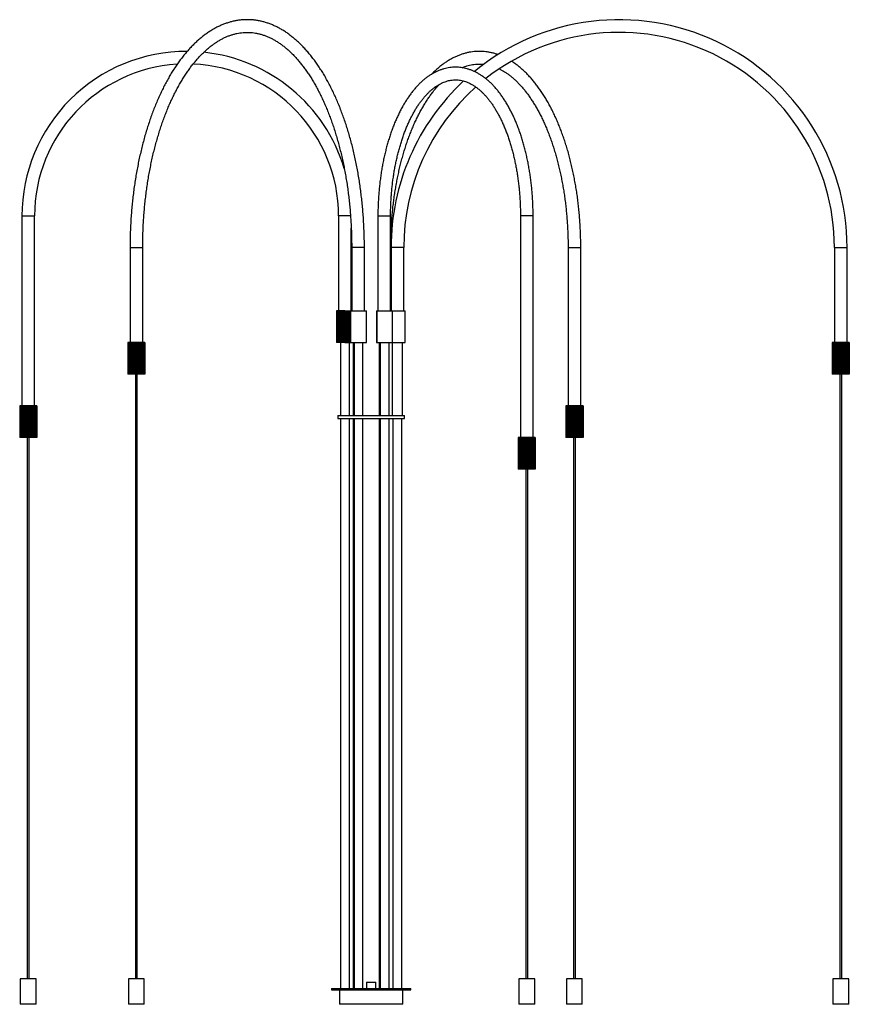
# Paper-space layout '_Derecha' of a CAD drawing. Header units: millimetres. Extents: x -555 to 755, y -23 to 1532.
import ezdxf

# ---------------------------------------------------------------- set-up
doc = ezdxf.new("R2010")
doc.units = ezdxf.units.MM

psp = doc.layouts.new('_Derecha')

# ---------------------------------------------------------------- linework, layer by layer
at = {"color": 7, "linetype": 'Continuous', "lineweight": 25}
for p, q in [((-551.4, 1222), (-551.4, 922)), ((-531.4, 922), (-531.4, 1222)), ((-51.4, 1222), (-51.4, 1072)), ((10.7, 1222), (10.7, 1072)), ((30.7, 1072), (30.7, 1222)), ((235.7, 1222), (235.7, 872)), ((255.7, 872), (255.7, 1222)), ((-31.4, 1072), (-31.4, 1202.6)), ((-380.7, 1172), (-380.7, 1022)), ((-360.7, 1022), (-360.7, 1172)), ((-30.7, 1172), (-30.7, 1072)), ((-10.7, 1072), (-10.7, 1172)), ((30.9, 1072), (30.9, 1172)), ((31.4, 1172), (31.4, 1072)), ((51.4, 1072), (51.4, 1172)), ((310.9, 1172), (310.9, 922)), ((330.9, 922), (330.9, 1172)), ((731.4, 1172), (731.4, 1022)), ((751.4, 1022), (751.4, 1172)), ((-41.7, 1072), (-54.9, 1072)), ((-54.9, 1072), (-54.9, 1022)), ((-54.6, 1072), (-54.6, 1022)), ((-54.3, 1072), (-54.3, 1022)), ((-53.6, 1072), (-53.6, 1022)), ((-52.9, 1072), (-52.9, 1022)), ((-51.7, 1072), (-51.7, 1022)), ((-50.8, 1072), (-50.8, 1022)), ((-49.2, 1072), (-49.2, 1022)), ((-48, 1072), (-48, 1022)), ((-46.2, 1072), (-46.2, 1022)), ((-44.9, 1072), (-44.9, 1022)), ((-42.9, 1072), (-42.9, 1022)), ((-41.6, 1072), (-7.4, 1072)), ((-41.5, 1072), (-41.5, 1022)), ((-39.5, 1072), (-39.5, 1022)), ((-38.2, 1072), (-38.2, 1022)), ((-36.3, 1072), (-36.3, 1022)), ((-35, 1072), (-35, 1022)), ((-33.3, 1072), (-33.3, 1022)), ((-32.4, 1072), (-32.4, 1022)), ((-7.4, 1022), (-7.4, 1072)), ((8.4, 1072), (8.4, 1022)), ((8.4, 1072), (53.9, 1072)), ((8.9, 1072), (8.9, 1022)), ((33.9, 1022), (33.9, 1072)), ((53.9, 1022), (53.9, 1072)), ((-381, 1022), (-384.2, 1022)), ((-384.2, 1022), (-384.2, 972)), ((-384, 1022), (-384, 972)), ((-383.5, 1022), (-383.5, 972)), ((-382.9, 1022), (-382.9, 972)), ((-381.9, 1022), (-381.9, 972)), ((-381, 1022), (-381, 972)), ((-380.9, 1022), (-380.9, 972)), ((-360.4, 1022), (-380.9, 1022)), ((-379.5, 1022), (-379.5, 972)), ((-378.8, 1022), (-378.8, 972)), ((-378.3, 1022), (-378.3, 972)), ((-376.6, 1022), (-376.6, 972)), ((-376.1, 1022), (-376.1, 972)), ((-375.1, 1022), (-375.1, 972)), ((-373.2, 1022), (-373.2, 972)), ((-372.9, 1022), (-372.9, 972)), ((-371.7, 1022), (-371.7, 972)), ((-369.7, 1022), (-369.7, 972)), ((-368.4, 972), (-368.4, 1022)), ((-368.2, 1022), (-368.2, 972)), ((-366.2, 1022), (-366.2, 972)), ((-365.3, 972), (-365.3, 1022)), ((-364.8, 1022), (-364.8, 972)), ((-363.1, 1022), (-363.1, 972)), ((-362.6, 972), (-362.6, 1022)), ((-361.8, 1022), (-361.8, 972)), ((-360.4, 1022), (-360.4, 972)), ((-360.4, 972), (-360.4, 1022)), ((-357.2, 1022), (-360.4, 1022)), ((-359.5, 1022), (-359.5, 972)), ((-358.5, 1022), (-358.5, 972)), ((-357.9, 1022), (-357.9, 972)), ((-357.4, 1022), (-357.4, 972)), ((-357.2, 1022), (-357.2, 972)), ((-357.2, 1022), (-357.2, 972)), ((-41.7, 1022), (-54.9, 1022)), ((-48.4, 1022), (-48.4, 907)), ((-41.6, 1022), (-7.4, 1022)), ((-34.4, 907), (-34.4, 1022)), ((-28.4, 1022), (-28.4, 907)), ((-26.9, 1022), (-26.9, 907)), ((-12.9, 907), (-12.9, 1022)), ((8.4, 1022), (53.9, 1022)), ((12.9, 1022), (12.9, 907)), ((14.4, 1022), (14.4, 907)), ((28.4, 907), (28.4, 1022)), ((33.4, 1022), (33.4, 907)), ((49.4, 907), (49.4, 1022)), ((754.9, 1022), (727.9, 1022)), ((727.9, 1022), (727.9, 972)), ((728.1, 1022), (728.1, 972)), ((728.5, 1022), (728.5, 972)), ((729.1, 1022), (729.1, 972)), ((730, 1022), (730, 972)), ((730.9, 1022), (730.9, 972)), ((732.2, 1022), (732.2, 972)), ((733, 1022), (733, 972)), ((733.3, 1022), (733.3, 972)), ((735, 1022), (735, 972)), ((735.5, 1022), (735.5, 972)), ((736.3, 1022), (736.3, 972)), ((738.2, 1022), (738.2, 972)), ((738.5, 1022), (738.5, 972)), ((739.5, 1022), (739.5, 972)), ((741.5, 1022), (741.5, 972)), ((741.6, 1022), (741.6, 972)), ((742.7, 972), (742.7, 1022)), ((742.9, 1022), (742.9, 972)), ((744.9, 1022), (744.9, 972)), ((745.8, 972), (745.8, 1022)), ((746.2, 1022), (746.2, 972)), ((748, 1022), (748, 972)), ((748.5, 972), (748.5, 1022)), ((749.2, 1022), (749.2, 972)), ((750.8, 1022), (750.8, 972)), ((750.9, 972), (750.9, 1022)), ((751.7, 1022), (751.7, 972)), ((752.9, 1022), (752.9, 972)), ((753.6, 1022), (753.6, 972)), ((754.3, 1022), (754.3, 972)), ((754.6, 1022), (754.6, 972)), ((754.9, 1022), (754.9, 972)), ((-381, 972), (-384.2, 972)), ((-360.4, 972), (-380.9, 972)), ((-372.2, 972), (-372.2, 17)), ((-369.2, 17), (-369.2, 972)), ((-357.2, 972), (-360.4, 972)), ((754.9, 972), (727.9, 972)), ((739.9, 972), (739.9, 17)), ((742.9, 17), (742.9, 972)), ((-551.7, 922), (-554.9, 922)), ((-554.9, 922), (-554.9, 872)), ((-554.7, 922), (-554.7, 872)), ((-554.2, 922), (-554.2, 872)), ((-553.6, 922), (-553.6, 872)), ((-552.6, 922), (-552.6, 872)), ((-551.7, 922), (-551.7, 872)), ((-551.6, 922), (-551.6, 872)), ((-531.1, 922), (-551.6, 922)), ((-550.2, 922), (-550.2, 872)), ((-549.5, 922), (-549.5, 872)), ((-549, 922), (-549, 872)), ((-547.3, 922), (-547.3, 872)), ((-546.7, 922), (-546.7, 872)), ((-545.8, 922), (-545.8, 872)), ((-543.9, 922), (-543.9, 872)), ((-543.6, 922), (-543.6, 872)), ((-542.4, 922), (-542.4, 872)), ((-540.4, 922), (-540.4, 872)), ((-539.1, 872), (-539.1, 922)), ((-538.8, 922), (-538.8, 872)), ((-536.9, 922), (-536.9, 872)), ((-536, 872), (-536, 922)), ((-535.5, 922), (-535.5, 872)), ((-533.8, 922), (-533.8, 872)), ((-533.3, 872), (-533.3, 922)), ((-532.5, 922), (-532.5, 872)), ((-531.1, 922), (-531.1, 872)), ((-531.1, 872), (-531.1, 922)), ((-527.9, 922), (-531.1, 922)), ((-530.2, 922), (-530.2, 872)), ((-529.2, 922), (-529.2, 872)), ((-528.6, 922), (-528.6, 872)), ((-528.1, 922), (-528.1, 872)), ((-527.9, 922), (-527.9, 872)), ((334.5, 922), (307.4, 922)), ((307.4, 922), (307.4, 872)), ((307.5, 922), (307.5, 872)), ((307.9, 922), (307.9, 872)), ((308.3, 922), (308.3, 872)), ((309.1, 922), (309.1, 872)), ((309.9, 922), (309.9, 872)), ((311.2, 922), (311.2, 872)), ((312, 922), (312, 872)), ((312.2, 922), (312.2, 872)), ((313.8, 922), (313.8, 872)), ((314.4, 922), (314.4, 872)), ((315, 922), (315, 872)), ((316.9, 922), (316.9, 872)), ((317.3, 922), (317.3, 872)), ((318.3, 922), (318.3, 872)), ((320.2, 922), (320.2, 872)), ((320.4, 922), (320.4, 872)), ((321.5, 872), (321.5, 922)), ((321.6, 922), (321.6, 872)), ((323.6, 922), (323.6, 872)), ((324.6, 872), (324.6, 922)), ((325, 922), (325, 872)), ((326.8, 922), (326.8, 872)), ((327.5, 872), (327.5, 922)), ((328.1, 922), (328.1, 872)), ((329.7, 922), (329.7, 872)), ((329.9, 872), (329.9, 922)), ((330.7, 922), (330.7, 872)), ((332, 922), (332, 872)), ((332.7, 922), (332.7, 872)), ((333.6, 922), (333.6, 872)), ((334, 922), (334, 872)), ((334.4, 922), (334.4, 872)), ((334.5, 922), (334.5, 872)), ((-52.5, 907), (-52.5, 902)), ((-52.5, 907), (52.5, 907)), ((-52.5, 902), (52.5, 902)), ((-48.4, 902), (-48.4, 2)), ((-34.4, 2), (-34.4, 902)), ((-28.4, 902), (-28.4, 2)), ((-26.9, 902), (-26.9, 2)), ((-12.9, 2), (-12.9, 902)), ((12.9, 902), (12.9, 2)), ((14.4, 902), (14.4, 2)), ((28.4, 2), (28.4, 902)), ((34.4, 902), (34.4, 2)), ((48.4, 2), (48.4, 902)), ((52.5, 902), (52.5, 907)), ((-551.7, 872), (-554.9, 872)), ((-531.1, 872), (-551.6, 872)), ((-542.9, 872), (-542.9, 17)), ((-539.9, 17), (-539.9, 872)), ((-527.9, 872), (-531.1, 872)), ((232.2, 872), (232.2, 822)), ((259.2, 872), (232.2, 872)), ((232.2, 872), (232.2, 822)), ((232.6, 872), (232.6, 822)), ((233, 872), (233, 822)), ((233.9, 872), (233.9, 822)), ((234.6, 872), (234.6, 822)), ((235.9, 872), (235.9, 822)), ((236.7, 872), (236.7, 822)), ((236.9, 872), (236.9, 822)), ((238.6, 872), (238.6, 822)), ((239.2, 872), (239.2, 822)), ((239.8, 872), (239.8, 822)), ((241.6, 872), (241.6, 822)), ((242, 872), (242, 822)), ((243, 872), (243, 822)), ((245, 872), (245, 822)), ((245.1, 872), (245.1, 822)), ((246.3, 822), (246.3, 872)), ((246.4, 872), (246.4, 822)), ((248.4, 872), (248.4, 822)), ((249.3, 822), (249.3, 872)), ((249.7, 872), (249.7, 822)), ((251.6, 872), (251.6, 822)), ((252.2, 822), (252.2, 872)), ((252.8, 872), (252.8, 822)), ((254.4, 872), (254.4, 822)), ((254.7, 822), (254.7, 872)), ((255.5, 872), (255.5, 822)), ((256.7, 872), (256.7, 822)), ((257.5, 872), (257.5, 822)), ((258.3, 872), (258.3, 822)), ((258.8, 872), (258.8, 822)), ((259.1, 872), (259.1, 822)), ((259.2, 872), (259.2, 822)), ((334.5, 872), (307.4, 872)), ((319.4, 872), (319.4, 17)), ((322.4, 17), (322.4, 872)), ((259.2, 822), (232.2, 822)), ((244.2, 822), (244.2, 17)), ((247.2, 17), (247.2, 822)), ((-553.9, 17), (-553.9, -23)), ((-528.9, 17), (-553.9, 17)), ((-528.9, -23), (-528.9, 17)), ((-383.2, 17), (-383.2, -23)), ((-358.2, 17), (-383.2, 17)), ((-358.2, -23), (-358.2, 17)), ((233.2, 17), (233.2, -23)), ((258.2, 17), (233.2, 17)), ((258.2, -23), (258.2, 17)), ((308.4, 17), (308.4, -23)), ((333.4, 17), (308.4, 17)), ((333.4, -23), (333.4, 17)), ((728.9, 17), (728.9, -23)), ((753.9, 17), (728.9, 17)), ((753.9, -23), (753.9, 17)), ((-62.5, 2), (-62.5, 0)), ((-62.5, 2), (62.5, 2)), ((-62.5, 0), (62.5, 0)), ((-50, 0), (-50, -23)), ((-7.5, 12), (-7.5, 2)), ((-7.5, 12), (7.5, 12)), ((7.5, 2), (7.5, 12)), ((50, -23), (50, 0)), ((62.5, 0), (62.5, 2)), ((-528.9, -23), (-553.9, -23)), ((-358.2, -23), (-383.2, -23)), ((50, -23), (-50, -23)), ((258.2, -23), (233.2, -23)), ((333.4, -23), (308.4, -23)), ((753.9, -23), (728.9, -23))]:
    psp.add_line(p, q, dxfattribs=at)
at = {"color": 8, "linetype": 'Continuous', "lineweight": 25}
for p, q in [((-551.4, 1222), (-531.4, 1222)), ((-32.4, 1222), (-51.4, 1222)), ((10.7, 1222), (30.7, 1222)), ((255.7, 1222), (235.7, 1222)), ((-380.7, 1172), (-360.7, 1172)), ((-10.7, 1172), (-30.7, 1172)), ((30.9, 1172), (30.7, 1172)), ((51.4, 1172), (31.4, 1172)), ((310.9, 1172), (330.9, 1172)), ((731.4, 1172), (751.4, 1172))]:
    psp.add_line(p, q, dxfattribs=at)
at = {"color": 7, "linetype": 'Continuous', "lineweight": 25}
for centre, radius, start, end in [((391.4, 1172), 360, 0, 129.3913), ((391.4, 1172), 340, 0, 128.2575), ((-291.4, 1222), 260, 89.8213, 180), ((-291.4, 1222), 260, 16.7401, 84.0045), ((-291.4, 1222), 240, 0, 87.5913), ((-291.4, 1222), 240, 93.5817, 180), ((391.4, 1172), 360, 132.9982, 180), ((391.4, 1172), 340, 131.7149, 180)]:
    psp.add_arc(centre, radius, start, end, dxfattribs=at)
for points, knots in [([(-10.7, 1172), (-10.7, 1173.9), (-10.7, 1179.3), (-10.8, 1188.3), (-11.2, 1198.9), (-11.7, 1209.5), (-12.3, 1220.1), (-13.1, 1230.6), (-14.1, 1241.1), (-15.2, 1251.5), (-16.4, 1261.8), (-17.9, 1272.1), (-19.4, 1282.3), (-21.2, 1292.4), (-23.1, 1302.4), (-25.1, 1312.3), (-27.3, 1322), (-29.6, 1331.6), (-32.1, 1341.1), (-34.7, 1350.5), (-37.5, 1359.7), (-40.4, 1368.7), (-43.4, 1377.6), (-46.6, 1386.2), (-49.9, 1394.7), (-53.3, 1403), (-56.9, 1411.1), (-60.5, 1419), (-64.4, 1426.7), (-68.3, 1434.2), (-72.3, 1441.4), (-76.5, 1448.4), (-80.8, 1455.2), (-85.2, 1461.7), (-89.6, 1468), (-94.2, 1474), (-98.9, 1479.7), (-103.7, 1485.2), (-108.6, 1490.4), (-113.5, 1495.3), (-118.6, 1499.9), (-123.7, 1504.2), (-128.9, 1508.2), (-134.1, 1512), (-139.4, 1515.4), (-144.8, 1518.5), (-150.2, 1521.2), (-155.6, 1523.7), (-161.1, 1525.9), (-166.6, 1527.7), (-172.1, 1529.2), (-177.7, 1530.4), (-183.2, 1531.3), (-188.8, 1531.8), (-194.3, 1532), (-199.9, 1532), (-205.4, 1531.6), (-211, 1530.9), (-216.5, 1529.8), (-222, 1528.5), (-227.5, 1526.8), (-232.9, 1524.9), (-238.3, 1522.6), (-243.7, 1520), (-249.1, 1517.1), (-254.4, 1513.9), (-259.6, 1510.3), (-264.8, 1506.5), (-269.9, 1502.4), (-275, 1498), (-280, 1493.2), (-284.9, 1488.2), (-289.7, 1482.9), (-294.4, 1477.4), (-299.1, 1471.5), (-303.6, 1465.4), (-308, 1459.1), (-312.4, 1452.5), (-316.6, 1445.6), (-320.7, 1438.5), (-324.7, 1431.2), (-328.6, 1423.6), (-332.3, 1415.8), (-336, 1407.9), (-339.5, 1399.7), (-342.9, 1391.3), (-346.1, 1382.7), (-349.2, 1374), (-352.2, 1365), (-355.1, 1355.9), (-357.8, 1346.7), (-360.3, 1337.3), (-362.7, 1327.7), (-365, 1318), (-367.1, 1308.2), (-369.1, 1298.3), (-370.9, 1288.3), (-372.6, 1278.1), (-374.1, 1267.9), (-375.5, 1257.6), (-376.7, 1247.2), (-377.7, 1236.8), (-378.6, 1226.3), (-379.4, 1215.7), (-379.9, 1205.1), (-380.4, 1194.5), (-380.6, 1184.1), (-380.7, 1176.6), (-380.7, 1172.6), (-380.7, 1172)], [0, 0, 0, 0, 0.005005, 0.014498, 0.023991, 0.033485, 0.042979, 0.052474, 0.061969, 0.071466, 0.080964, 0.090463, 0.099964, 0.109466, 0.118971, 0.128477, 0.137986, 0.147497, 0.157011, 0.166528, 0.176048, 0.185572, 0.195098, 0.204628, 0.214162, 0.2237, 0.233242, 0.242787, 0.252337, 0.26189, 0.271447, 0.281007, 0.29057, 0.300135, 0.309702, 0.319268, 0.328833, 0.338393, 0.347948, 0.357495, 0.367031, 0.376551, 0.386054, 0.395535, 0.40499, 0.414417, 0.423811, 0.433171, 0.442496, 0.451785, 0.46104, 0.470263, 0.479458, 0.488631, 0.497788, 0.506937, 0.516083, 0.525233, 0.534394, 0.543574, 0.552776, 0.562008, 0.571271, 0.580568, 0.5899, 0.599267, 0.608666, 0.618095, 0.627551, 0.637031, 0.646532, 0.656049, 0.665579, 0.67512, 0.684668, 0.694222, 0.703778, 0.713336, 0.722894, 0.732451, 0.742005, 0.751557, 0.761106, 0.770652, 0.780194, 0.789733, 0.799268, 0.808799, 0.818327, 0.827851, 0.837373, 0.846891, 0.856406, 0.865919, 0.875429, 0.884936, 0.894442, 0.903945, 0.913447, 0.922947, 0.932445, 0.941942, 0.951438, 0.960933, 0.970428, 0.979922, 0.989415, 0.998409, 1, 1, 1, 1]), ([(-360.7, 1172), (-360.7, 1173.8), (-360.7, 1179.1), (-360.5, 1187.8), (-360.2, 1198.2), (-359.7, 1208.5), (-359.1, 1218.8), (-358.3, 1229.1), (-357.4, 1239.3), (-356.3, 1249.5), (-355.1, 1259.5), (-353.7, 1269.5), (-352.1, 1279.4), (-350.5, 1289.2), (-348.6, 1298.9), (-346.6, 1308.5), (-344.5, 1317.9), (-342.3, 1327.2), (-339.9, 1336.3), (-337.3, 1345.3), (-334.7, 1354.2), (-331.9, 1362.8), (-329, 1371.3), (-325.9, 1379.6), (-322.8, 1387.7), (-319.5, 1395.6), (-316.1, 1403.3), (-312.6, 1410.7), (-309, 1418), (-305.3, 1425), (-301.5, 1431.7), (-297.7, 1438.2), (-293.7, 1444.5), (-289.6, 1450.5), (-285.5, 1456.3), (-281.3, 1461.8), (-277, 1467), (-272.7, 1472), (-268.3, 1476.6), (-263.8, 1481), (-259.3, 1485.1), (-254.7, 1489), (-250.1, 1492.5), (-245.5, 1495.8), (-240.8, 1498.7), (-236.1, 1501.4), (-231.4, 1503.8), (-226.6, 1505.9), (-221.8, 1507.6), (-216.9, 1509.1), (-212.1, 1510.3), (-207.2, 1511.2), (-202.3, 1511.8), (-197.3, 1512), (-192.4, 1512), (-187.4, 1511.6), (-182.5, 1510.9), (-177.6, 1509.9), (-172.7, 1508.6), (-167.8, 1507), (-162.9, 1505.1), (-158.1, 1502.9), (-153.3, 1500.3), (-148.6, 1497.5), (-143.9, 1494.4), (-139.2, 1491), (-134.6, 1487.3), (-130.1, 1483.4), (-125.6, 1479.1), (-121.1, 1474.6), (-116.7, 1469.8), (-112.4, 1464.7), (-108.2, 1459.3), (-104, 1453.7), (-99.9, 1447.8), (-95.9, 1441.7), (-91.9, 1435.3), (-88.1, 1428.7), (-84.3, 1421.8), (-80.7, 1414.7), (-77.1, 1407.3), (-73.7, 1399.8), (-70.4, 1392), (-67.1, 1384), (-64, 1375.8), (-61.1, 1367.5), (-58.2, 1358.9), (-55.5, 1350.2), (-52.9, 1341.3), (-50.4, 1332.2), (-48.1, 1323), (-45.9, 1313.6), (-43.8, 1304.1), (-41.9, 1294.5), (-40.1, 1284.8), (-38.5, 1274.9), (-37, 1265), (-35.7, 1255), (-34.6, 1244.9), (-33.5, 1234.7), (-32.7, 1224.5), (-32, 1214.2), (-31.4, 1203.9), (-31, 1193.5), (-30.8, 1183.3), (-30.7, 1176.2), (-30.7, 1172.4), (-30.7, 1172)], [0, 0, 0, 0, 0.005058, 0.014687, 0.024315, 0.033944, 0.043571, 0.053198, 0.062824, 0.072449, 0.082073, 0.091695, 0.101315, 0.110933, 0.12055, 0.130164, 0.139775, 0.149384, 0.15899, 0.168593, 0.178193, 0.187789, 0.197381, 0.20697, 0.216554, 0.226134, 0.23571, 0.245282, 0.25485, 0.264413, 0.273972, 0.283527, 0.29308, 0.302629, 0.312176, 0.321723, 0.33127, 0.340818, 0.35037, 0.359928, 0.369495, 0.379074, 0.38867, 0.398287, 0.40793, 0.417605, 0.427317, 0.437073, 0.446877, 0.456732, 0.466641, 0.476601, 0.486608, 0.496652, 0.506722, 0.516799, 0.526863, 0.536899, 0.546894, 0.556842, 0.566737, 0.576579, 0.586371, 0.596117, 0.605822, 0.615492, 0.625132, 0.634748, 0.644346, 0.653928, 0.6635, 0.673063, 0.682622, 0.692178, 0.701732, 0.711287, 0.720842, 0.7304, 0.73996, 0.749524, 0.759091, 0.768662, 0.778237, 0.787816, 0.7974, 0.806986, 0.816577, 0.826172, 0.83577, 0.845371, 0.854976, 0.864583, 0.874193, 0.883806, 0.893421, 0.903039, 0.912658, 0.922279, 0.931902, 0.941526, 0.951152, 0.960778, 0.970405, 0.980033, 0.989662, 0.998784, 1, 1, 1, 1]), ([(200.2, 1476.9), (199.7, 1477.1), (197.6, 1477.8), (193.7, 1479), (188.6, 1480.2), (183.4, 1481.1), (178.2, 1481.7), (173, 1482), (167.8, 1482), (162.7, 1481.6), (157.5, 1481), (152.3, 1480), (147.2, 1478.7), (142.1, 1477.1), (137, 1475.2), (132, 1473), (127, 1470.4), (122, 1467.6), (117.1, 1464.4), (112.2, 1460.9), (107.4, 1457.2), (102.7, 1453.1), (98.6, 1449.3), (96.1, 1446.7), (95.2, 1445.7)], [0, 0, 0, 0, 0.011827, 0.059674, 0.107312, 0.154763, 0.202061, 0.249246, 0.296364, 0.343464, 0.39058, 0.437763, 0.485056, 0.5325, 0.580126, 0.627955, 0.676002, 0.724267, 0.772748, 0.821429, 0.870294, 0.919319, 0.968482, 1, 1, 1, 1]), ([(143.5, 1456.2), (144.6, 1456.6), (147.1, 1457.7), (151.1, 1459), (155.5, 1460.2), (160, 1461.1), (164.5, 1461.7), (169, 1462), (173.4, 1462), (176.4, 1461.8), (177.8, 1461.6)], [0, 0, 0, 0, 0.092211, 0.22042, 0.349518, 0.479517, 0.610361, 0.741912, 0.87395, 1, 1, 1, 1]), ([(330.9, 1172), (330.9, 1173.7), (330.9, 1178.8), (330.8, 1187.1), (330.5, 1196.9), (330, 1206.8), (329.3, 1216.6), (328.5, 1226.3), (327.6, 1236), (326.5, 1245.7), (325.2, 1255.2), (323.8, 1264.7), (322.2, 1274.1), (320.4, 1283.4), (318.6, 1292.5), (316.5, 1301.6), (314.3, 1310.5), (312, 1319.3), (309.6, 1327.9), (306.9, 1336.4), (304.2, 1344.7), (301.3, 1352.9), (298.3, 1360.8), (295.1, 1368.6), (291.9, 1376.2), (288.4, 1383.6), (284.9, 1390.7), (281.3, 1397.7), (277.5, 1404.4), (273.6, 1410.9), (269.6, 1417.1), (265.5, 1423.1), (261.3, 1428.9), (256.9, 1434.3), (252.5, 1439.5), (248, 1444.5), (243.4, 1449.1), (238.7, 1453.5), (233.9, 1457.6), (229.1, 1461.3), (225, 1464.3), (222.5, 1465.9), (221.6, 1466.4)], [0, 0, 0, 0, 0.013455, 0.038969, 0.064485, 0.090002, 0.115521, 0.141042, 0.166567, 0.192095, 0.217627, 0.243164, 0.268707, 0.294257, 0.319813, 0.345377, 0.37095, 0.396532, 0.422123, 0.447726, 0.473339, 0.498964, 0.524602, 0.550252, 0.575915, 0.601592, 0.627282, 0.652985, 0.6787, 0.704425, 0.73016, 0.755902, 0.781646, 0.807388, 0.83312, 0.858836, 0.884527, 0.910183, 0.935791, 0.96134, 0.986816, 1, 1, 1, 1]), ([(255.7, 1222), (255.7, 1223.5), (255.7, 1227.9), (255.5, 1235.1), (255.2, 1243.7), (254.7, 1252.2), (254.1, 1260.7), (253.3, 1269.2), (252.3, 1277.6), (251.2, 1285.9), (249.9, 1294.1), (248.5, 1302.3), (246.9, 1310.3), (245.2, 1318.2), (243.3, 1326), (241.3, 1333.7), (239.1, 1341.2), (236.8, 1348.6), (234.3, 1355.7), (231.7, 1362.8), (229, 1369.6), (226.1, 1376.2), (223.1, 1382.7), (220, 1388.9), (216.8, 1394.9), (213.4, 1400.7), (209.9, 1406.2), (206.3, 1411.5), (202.6, 1416.6), (198.8, 1421.3), (194.9, 1425.9), (190.9, 1430.1), (186.7, 1434), (182.6, 1437.7), (178.3, 1441), (173.9, 1444.1), (169.5, 1446.8), (165.1, 1449.2), (160.6, 1451.3), (156, 1453.1), (151.5, 1454.5), (146.9, 1455.6), (142.3, 1456.4), (137.7, 1456.9), (133.2, 1457.1), (128.6, 1456.9), (124, 1456.4), (119.5, 1455.6), (114.9, 1454.5), (110.4, 1453.1), (106, 1451.4), (101.5, 1449.3), (97.2, 1447), (92.8, 1444.3), (88.5, 1441.3), (84.3, 1438.1), (80.1, 1434.5), (76, 1430.6), (72, 1426.4), (68.1, 1422), (64.3, 1417.3), (60.6, 1412.3), (57, 1407), (53.5, 1401.5), (50.1, 1395.8), (46.8, 1389.8), (43.7, 1383.6), (40.7, 1377.2), (37.8, 1370.6), (35, 1363.8), (32.4, 1356.8), (30, 1349.6), (27.6, 1342.3), (25.4, 1334.8), (23.4, 1327.2), (21.5, 1319.4), (19.7, 1311.5), (18.1, 1303.5), (16.7, 1295.3), (15.4, 1287.1), (14.2, 1278.8), (13.2, 1270.4), (12.4, 1262), (11.7, 1253.5), (11.2, 1244.9), (10.9, 1236.4), (10.7, 1228.7), (10.7, 1223.9), (10.7, 1222)], [0, 0, 0, 0, 0.006221, 0.018011, 0.029802, 0.041594, 0.053387, 0.065182, 0.07698, 0.088781, 0.100585, 0.112394, 0.124207, 0.136025, 0.14785, 0.15968, 0.171518, 0.183363, 0.195216, 0.207078, 0.218948, 0.230828, 0.242717, 0.254616, 0.266523, 0.278439, 0.290362, 0.302289, 0.31422, 0.326147, 0.338068, 0.349974, 0.361859, 0.373714, 0.385528, 0.397293, 0.408997, 0.420633, 0.432194, 0.443676, 0.45508, 0.466412, 0.477679, 0.488895, 0.500076, 0.511239, 0.5224, 0.533574, 0.54478, 0.556033, 0.567345, 0.578727, 0.590183, 0.601715, 0.613319, 0.624992, 0.636724, 0.648508, 0.660332, 0.672189, 0.684069, 0.695965, 0.70787, 0.71978, 0.731689, 0.743594, 0.755494, 0.767387, 0.779272, 0.791149, 0.803018, 0.814878, 0.826731, 0.838575, 0.850412, 0.862243, 0.874067, 0.885886, 0.897699, 0.909507, 0.921312, 0.933113, 0.94491, 0.956706, 0.968499, 0.980291, 0.992081, 1, 1, 1, 1]), ([(202.2, 1454.4), (203.1, 1453.9), (205.4, 1452.8), (209.2, 1450.6), (213.5, 1447.9), (217.8, 1444.8), (222, 1441.5), (226.2, 1437.8), (230.3, 1433.9), (234.4, 1429.7), (238.4, 1425.3), (242.4, 1420.5), (246.3, 1415.5), (250.1, 1410.2), (253.8, 1404.7), (257.5, 1398.9), (261, 1392.9), (264.5, 1386.6), (267.9, 1380.1), (271.2, 1373.4), (274.3, 1366.4), (277.4, 1359.2), (280.3, 1351.8), (283.2, 1344.2), (285.9, 1336.5), (288.5, 1328.5), (290.9, 1320.4), (293.3, 1312.1), (295.5, 1303.6), (297.5, 1295), (299.4, 1286.3), (301.2, 1277.4), (302.9, 1268.4), (304.4, 1259.3), (305.7, 1250.1), (306.9, 1240.9), (307.9, 1231.5), (308.8, 1222.1), (309.6, 1212.6), (310.1, 1203.1), (310.6, 1193.5), (310.8, 1184.1), (310.9, 1176.9), (310.9, 1173), (310.9, 1172)], [0, 0, 0, 0, 0.015027, 0.039978, 0.064789, 0.08948, 0.114071, 0.138583, 0.163032, 0.187435, 0.211804, 0.23615, 0.260482, 0.284807, 0.309131, 0.333456, 0.357787, 0.382126, 0.406476, 0.430836, 0.455209, 0.479595, 0.503994, 0.528406, 0.55283, 0.577266, 0.601714, 0.626173, 0.650643, 0.675123, 0.699611, 0.724108, 0.748613, 0.773125, 0.797644, 0.822168, 0.846697, 0.87123, 0.895767, 0.920307, 0.94485, 0.969394, 0.992649, 1, 1, 1, 1]), ([(30.7, 1222), (30.7, 1223.4), (30.7, 1227.6), (30.8, 1234.6), (31.2, 1242.8), (31.6, 1251.1), (32.2, 1259.2), (33, 1267.3), (33.9, 1275.4), (35, 1283.3), (36.2, 1291.2), (37.6, 1299), (39.1, 1306.6), (40.8, 1314.1), (42.6, 1321.5), (44.5, 1328.8), (46.6, 1335.8), (48.7, 1342.7), (51, 1349.5), (53.5, 1356), (56, 1362.3), (58.7, 1368.4), (61.4, 1374.3), (64.3, 1380), (67.2, 1385.4), (70.2, 1390.6), (73.4, 1395.5), (76.5, 1400.2), (79.8, 1404.6), (83.1, 1408.7), (86.5, 1412.6), (89.9, 1416.2), (93.4, 1419.5), (96.9, 1422.5), (100.4, 1425.3), (104, 1427.7), (107.6, 1429.9), (111.2, 1431.8), (114.9, 1433.4), (118.6, 1434.7), (122.3, 1435.8), (126, 1436.5), (129.8, 1436.9), (133.6, 1437.1), (137.4, 1436.9), (141.2, 1436.4), (145, 1435.5), (148.8, 1434.4), (152.5, 1433), (156.3, 1431.3), (160, 1429.2), (163.6, 1426.9), (167.2, 1424.3), (170.8, 1421.5), (174.3, 1418.3), (177.8, 1414.9), (181.2, 1411.1), (184.6, 1407.2), (187.9, 1402.9), (191.1, 1398.4), (194.3, 1393.6), (197.3, 1388.6), (200.3, 1383.3), (203.3, 1377.8), (206.1, 1372), (208.8, 1366), (211.4, 1359.8), (213.9, 1353.4), (216.3, 1346.8), (218.5, 1340.1), (220.6, 1333.1), (222.6, 1326), (224.5, 1318.7), (226.3, 1311.2), (227.9, 1303.7), (229.3, 1296), (230.6, 1288.2), (231.8, 1280.3), (232.8, 1272.3), (233.7, 1264.2), (234.4, 1256.1), (235, 1247.9), (235.4, 1239.7), (235.6, 1231.6), (235.7, 1225.7), (235.7, 1222.5), (235.7, 1222)], [0, 0, 0, 0, 0.006325, 0.018377, 0.030429, 0.04248, 0.054529, 0.066576, 0.07862, 0.09066, 0.102697, 0.114729, 0.126755, 0.138776, 0.15079, 0.162797, 0.174796, 0.186787, 0.198768, 0.210741, 0.222703, 0.234655, 0.246596, 0.258526, 0.270446, 0.282356, 0.294257, 0.30615, 0.318038, 0.329924, 0.341811, 0.353705, 0.365612, 0.377542, 0.389505, 0.401516, 0.413591, 0.425748, 0.438007, 0.450388, 0.462906, 0.47557, 0.488374, 0.501291, 0.514275, 0.527253, 0.540155, 0.552937, 0.565576, 0.57807, 0.590429, 0.602672, 0.614819, 0.62689, 0.638902, 0.650873, 0.662813, 0.674735, 0.686645, 0.698551, 0.710456, 0.722363, 0.734276, 0.746196, 0.758125, 0.770063, 0.782011, 0.793969, 0.805937, 0.817914, 0.8299, 0.841894, 0.853897, 0.865907, 0.877924, 0.889947, 0.901976, 0.91401, 0.926048, 0.93809, 0.950135, 0.962183, 0.974232, 0.986284, 0.997703, 1, 1, 1, 1]), ([(30.9, 1172), (30.9, 1173.7), (31, 1178.6), (31.1, 1186.6), (31.4, 1196.2), (31.9, 1205.7), (32.5, 1215.3), (33.3, 1224.7), (34.2, 1234.1), (35.3, 1243.4), (36.5, 1252.7), (37.9, 1261.9), (39.5, 1270.9), (41.1, 1279.9), (43, 1288.7), (44.9, 1297.4), (47, 1306), (49.2, 1314.4), (51.6, 1322.7), (54.1, 1330.8), (56.7, 1338.7), (59.5, 1346.4), (62.4, 1353.9), (65.3, 1361.3), (68.4, 1368.4), (71.6, 1375.3), (75, 1382), (78.4, 1388.4), (81.9, 1394.6), (85.4, 1400.6), (89.1, 1406.3), (92.9, 1411.8), (96.7, 1417), (100.6, 1421.9), (104.3, 1426.2), (106.7, 1428.8), (107.7, 1429.9)], [0, 0, 0, 0, 0.015833, 0.045983, 0.076132, 0.10628, 0.136425, 0.166567, 0.196705, 0.226839, 0.256966, 0.287087, 0.317201, 0.347307, 0.377404, 0.407491, 0.437567, 0.467632, 0.497684, 0.527722, 0.557747, 0.587757, 0.61775, 0.647728, 0.677689, 0.707633, 0.737559, 0.767469, 0.797362, 0.827241, 0.857106, 0.886961, 0.916809, 0.946655, 0.976504, 1, 1, 1, 1])]:
    psp.add_open_spline(points, degree=3, knots=knots, dxfattribs=at)

doc.saveas('drawing.dxf')
